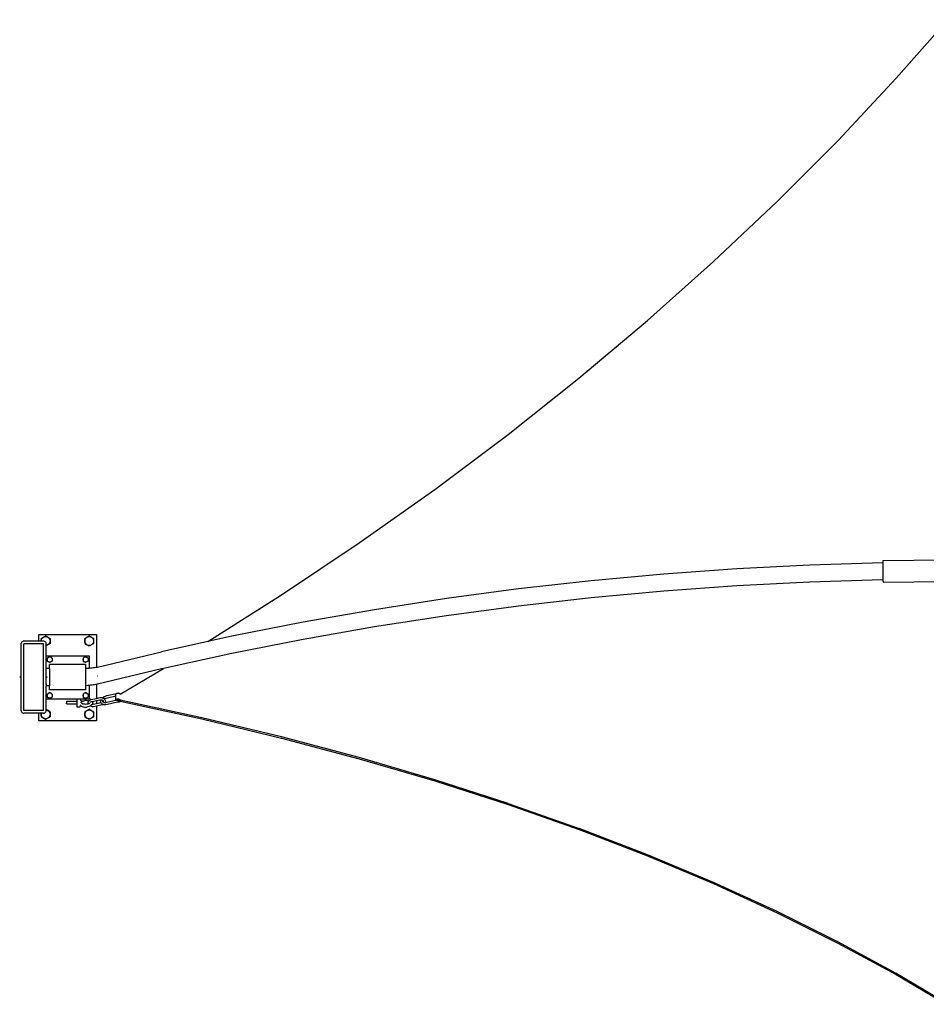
# Model space of a CAD drawing. Extents: x -113 to 145, y -81 to 74.
# Tile 1 of 9: x -113 to 13, y -77 to 60. Entities that reach past the tile are written whole.
import ezdxf

# ---------------------------------------------------------------- set-up
doc = ezdxf.new("R2010")
doc.units = 0
doc.header["$MEASUREMENT"] = 0
doc.layers.get('0').update_dxf_attribs({"linetype": 'CONTINUOUS'})

msp = doc.modelspace()

# ---------------------------------------------------------------- linework, layer by layer
for p, q in [((9.15, 51.76), (16.3, 59.89)), ((1.06, 43.12), (9.15, 51.76)), ((-7.41, 34.62), (1.06, 43.12)), ((-16.24, 26.28), (-7.41, 34.62)), ((-25.43, 18.1), (-16.24, 26.28)), ((-34.96, 10.1), (-25.43, 18.1)), ((-44.82, 2.27), (-34.96, 10.1)), ((-55.01, -5.36), (-44.82, 2.27)), ((-65.51, -12.8), (-55.01, -5.36)), ((-76.31, -20.03), (-65.51, -12.8)), ((-13.03, -16.41), (-23.16, -17.14)), ((-2.88, -15.89), (-13.03, -16.41)), ((7.27, -15.57), (-2.88, -15.89)), ((7.28, -15.38), (7.27, -15.53)), ((7.27, -15.53), (7.27, -15.57)), ((7.27, -15.57), (7.27, -15.72)), ((7.27, -15.72), (7.28, -15.95)), ((7.28, -15.26), (15.91, -15.16)), ((7.28, -15.26), (7.28, -15.29)), ((7.28, -15.29), (7.28, -15.38)), ((7.28, -15.95), (7.28, -16.21)), ((7.28, -16.21), (7.28, -16.5)), ((-23.16, -17.14), (-33.26, -18.07)), ((7.28, -16.5), (7.28, -16.79)), ((7.28, -16.76), (7.28, -16.76)), ((7.28, -16.76), (7.28, -16.76)), ((7.28, -16.79), (7.29, -17.09)), ((7.29, -17.09), (7.29, -17.37)), ((7.29, -17.37), (7.29, -17.62)), ((7.29, -17.62), (7.3, -17.85)), ((-33.26, -18.07), (-43.34, -19.2)), ((-13.03, -18.78), (-23.16, -19.51)), ((-2.88, -18.26), (-13.03, -18.78)), ((7.23, -17.95), (-2.88, -18.26)), ((7.28, -17.95), (7.23, -17.95)), ((7.3, -17.95), (7.28, -17.95)), ((7.3, -17.85), (7.3, -17.95)), ((7.3, -17.95), (7.3, -18.03)), ((7.3, -18.03), (7.31, -18.17)), ((7.31, -18.17), (7.31, -18.25)), ((7.31, -18.27), (15.91, -18.18)), ((7.31, -18.25), (7.31, -18.27)), ((-86.54, -26.51), (-76.31, -20.03)), ((-43.34, -19.2), (-53.37, -20.54)), ((-33.26, -20.44), (-43.34, -21.58)), ((-23.16, -19.51), (-33.26, -20.44)), ((-53.37, -20.54), (-63.36, -22.09)), ((-43.34, -21.58), (-53.37, -22.92)), ((-63.36, -22.09), (-73.3, -23.83)), ((-53.37, -22.92), (-63.36, -24.46)), ((-73.3, -23.83), (-83.19, -25.78)), ((-63.36, -24.46), (-73.3, -26.21)), ((-110.04, -25.52), (-102.04, -25.52)), ((-110.04, -26.45), (-110.04, -25.52)), ((-109.72, -26.08), (-109.41, -25.9)), ((-109.54, -26), (-109.41, -25.9)), ((-109.41, -25.9), (-109.1, -25.72)), ((-109.41, -25.9), (-109.26, -25.84)), ((-109.26, -25.84), (-109.1, -25.82)), ((-108.79, -25.9), (-109.1, -25.72)), ((-109.1, -25.82), (-108.94, -25.84)), ((-108.94, -25.84), (-108.79, -25.9)), ((-108.79, -25.9), (-108.66, -26)), ((-108.79, -25.9), (-108.48, -26.08)), ((-103.66, -26.08), (-103.35, -25.9)), ((-103.48, -26), (-103.35, -25.9)), ((-103.35, -25.9), (-103.04, -25.72)), ((-103.35, -25.9), (-103.2, -25.84)), ((-103.2, -25.84), (-103.04, -25.82)), ((-102.73, -25.9), (-103.04, -25.72)), ((-103.04, -25.82), (-102.88, -25.84)), ((-102.88, -25.84), (-102.73, -25.9)), ((-102.73, -25.9), (-102.6, -26)), ((-102.73, -25.9), (-102.42, -26.08)), ((-102.04, -25.52), (-102.04, -30.09)), ((-83.19, -25.78), (-86.54, -26.51)), ((-112.51, -26.83), (-112.5, -26.73)), ((-112.51, -36.08), (-112.51, -26.83)), ((-112.46, -26.64), (-112.5, -26.73)), ((-112.4, -26.56), (-112.46, -26.64)), ((-112.33, -26.5), (-112.4, -26.56)), ((-112.33, -26.5), (-112.24, -26.47)), ((-112.14, -26.45), (-112.24, -26.47)), ((-110.04, -26.45), (-112.14, -26.45)), ((-109.39, -26.83), (-112.14, -26.83)), ((-112.14, -36.08), (-112.14, -26.83)), ((-110.04, -26.47), (-110.04, -26.45)), ((-109.72, -26.45), (-110.04, -26.45)), ((-109.72, -26.08), (-109.72, -26.44)), ((-109.72, -26.44), (-109.7, -26.28)), ((-109.72, -26.45), (-109.72, -26.44)), ((-109.72, -26.45), (-109.72, -26.44)), ((-109.72, -26.47), (-109.72, -26.45)), ((-109.72, -26.47), (-109.72, -26.45)), ((-109.39, -26.45), (-109.72, -26.45)), ((-109.72, -26.45), (-109.72, -26.45)), ((-109.7, -26.28), (-109.64, -26.13)), ((-109.64, -26.13), (-109.54, -26)), ((-109.29, -26.47), (-109.39, -26.45)), ((-109.39, -36.08), (-109.39, -26.83)), ((-109.29, -26.47), (-109.2, -26.5)), ((-109.2, -26.5), (-109.12, -26.56)), ((-109.12, -26.56), (-109.06, -26.64)), ((-109.06, -26.64), (-109.03, -26.73)), ((-109.01, -26.83), (-109.03, -26.73)), ((-109.01, -27.05), (-109.03, -27.05)), ((-109.01, -27.1), (-109.03, -27.11)), ((-109.01, -27.05), (-109.01, -26.83)), ((-108.79, -26.98), (-109.01, -27.1)), ((-108.94, -27.04), (-109.01, -27.05)), ((-109.01, -27.1), (-109.01, -27.05)), ((-109.01, -28.51), (-109.01, -27.1)), ((-108.79, -26.98), (-108.94, -27.04)), ((-108.48, -26.8), (-108.79, -26.98)), ((-108.66, -26.88), (-108.79, -26.98)), ((-108.66, -26), (-108.56, -26.13)), ((-108.56, -26.75), (-108.66, -26.88)), ((-108.56, -26.13), (-108.5, -26.28)), ((-108.5, -26.6), (-108.56, -26.75)), ((-108.5, -26.28), (-108.48, -26.44)), ((-108.48, -26.44), (-108.5, -26.6)), ((-108.48, -26.08), (-108.48, -26.44)), ((-108.48, -26.44), (-108.48, -26.8)), ((-103.66, -26.08), (-103.66, -26.44)), ((-103.66, -26.44), (-103.64, -26.28)), ((-103.64, -26.6), (-103.66, -26.44)), ((-103.66, -26.44), (-103.66, -26.8)), ((-103.66, -26.8), (-103.35, -26.98)), ((-103.64, -26.28), (-103.57, -26.13)), ((-103.57, -26.75), (-103.64, -26.6)), ((-103.57, -26.13), (-103.48, -26)), ((-103.48, -26.88), (-103.57, -26.75)), ((-103.35, -26.98), (-103.48, -26.88)), ((-103.2, -27.04), (-103.35, -26.98)), ((-103.04, -27.15), (-103.35, -26.98)), ((-103.04, -27.06), (-103.2, -27.04)), ((-102.73, -26.98), (-103.04, -27.15)), ((-102.88, -27.04), (-103.04, -27.06)), ((-102.73, -26.98), (-102.88, -27.04)), ((-102.42, -26.8), (-102.73, -26.98)), ((-102.6, -26.88), (-102.73, -26.98)), ((-102.6, -26), (-102.5, -26.13)), ((-102.5, -26.75), (-102.6, -26.88)), ((-102.5, -26.13), (-102.44, -26.28)), ((-102.44, -26.6), (-102.5, -26.75)), ((-102.44, -26.28), (-102.42, -26.44)), ((-102.42, -26.44), (-102.44, -26.6)), ((-102.42, -26.08), (-102.42, -26.44)), ((-102.42, -26.44), (-102.42, -26.8)), ((-86.54, -26.51), (-93.01, -27.92)), ((-73.3, -26.21), (-83.19, -28.15)), ((-109.03, -28.51), (-109.01, -28.51)), ((-109.01, -28.51), (-103.04, -28.51)), ((-109.01, -30.27), (-109.01, -28.51)), ((-108.9, -28.8), (-108.72, -28.69)), ((-108.8, -28.75), (-108.72, -28.69)), ((-108.72, -28.69), (-108.54, -28.58)), ((-108.72, -28.69), (-108.63, -28.65)), ((-108.63, -28.65), (-108.54, -28.64)), ((-108.35, -28.69), (-108.54, -28.58)), ((-108.54, -28.64), (-108.44, -28.65)), ((-108.44, -28.65), (-108.35, -28.69)), ((-108.35, -28.69), (-108.28, -28.75)), ((-108.35, -28.69), (-108.17, -28.8)), ((-103.9, -28.8), (-103.72, -28.69)), ((-103.8, -28.75), (-103.72, -28.69)), ((-103.72, -28.69), (-103.54, -28.58)), ((-103.72, -28.69), (-103.63, -28.65)), ((-103.63, -28.65), (-103.54, -28.64)), ((-103.35, -28.69), (-103.54, -28.58)), ((-103.54, -28.64), (-103.44, -28.65)), ((-103.44, -28.65), (-103.35, -28.69)), ((-103.35, -28.69), (-103.28, -28.75)), ((-103.35, -28.69), (-103.17, -28.8)), ((-103.04, -28.51), (-103.04, -30.24)), ((-101.9, -30.06), (-93.01, -27.92)), ((-83.19, -28.15), (-92.72, -30.23)), ((-108.9, -28.8), (-108.9, -29.01)), ((-108.9, -29.01), (-108.89, -28.91)), ((-108.89, -29.1), (-108.9, -29.01)), ((-108.9, -29.01), (-108.9, -29.22)), ((-108.9, -29.22), (-108.72, -29.32)), ((-108.89, -28.91), (-108.85, -28.82)), ((-108.85, -29.19), (-108.89, -29.1)), ((-108.85, -28.82), (-108.8, -28.75)), ((-108.8, -29.27), (-108.85, -29.19)), ((-108.72, -29.32), (-108.8, -29.27)), ((-108.63, -29.36), (-108.72, -29.32)), ((-108.54, -29.43), (-108.72, -29.32)), ((-108.54, -29.37), (-108.63, -29.36)), ((-108.35, -29.32), (-108.54, -29.43)), ((-108.44, -29.36), (-108.54, -29.37)), ((-103.54, -29.7), (-108.54, -29.7)), ((-108.54, -30.27), (-108.54, -29.7)), ((-108.35, -29.32), (-108.44, -29.36)), ((-108.17, -29.22), (-108.35, -29.32)), ((-108.28, -29.27), (-108.35, -29.32)), ((-108.28, -28.75), (-108.22, -28.82)), ((-108.22, -29.19), (-108.28, -29.27)), ((-108.22, -28.82), (-108.18, -28.91)), ((-108.18, -29.1), (-108.22, -29.19)), ((-108.18, -28.91), (-108.17, -29.01)), ((-108.17, -29.01), (-108.18, -29.1)), ((-108.17, -28.8), (-108.17, -29.01)), ((-108.17, -29.01), (-108.17, -29.22)), ((-103.9, -28.8), (-103.9, -29.01)), ((-103.9, -29.01), (-103.89, -28.91)), ((-103.89, -29.1), (-103.9, -29.01)), ((-103.9, -29.01), (-103.9, -29.22)), ((-103.9, -29.22), (-103.72, -29.32)), ((-103.89, -28.91), (-103.85, -28.82)), ((-103.85, -29.19), (-103.89, -29.1)), ((-103.85, -28.82), (-103.8, -28.75)), ((-103.8, -29.27), (-103.85, -29.19)), ((-103.72, -29.32), (-103.8, -29.27)), ((-103.63, -29.36), (-103.72, -29.32)), ((-103.54, -29.43), (-103.72, -29.32)), ((-103.54, -29.37), (-103.63, -29.36)), ((-103.35, -29.32), (-103.54, -29.43)), ((-103.44, -29.36), (-103.54, -29.37)), ((-103.54, -29.7), (-103.54, -30.26)), ((-103.35, -29.32), (-103.44, -29.36)), ((-103.17, -29.22), (-103.35, -29.32)), ((-103.28, -29.27), (-103.35, -29.32)), ((-103.28, -28.75), (-103.22, -28.82)), ((-103.22, -29.19), (-103.28, -29.27)), ((-103.22, -28.82), (-103.18, -28.91)), ((-103.18, -29.1), (-103.22, -29.19)), ((-103.18, -28.91), (-103.17, -29.01)), ((-103.17, -29.01), (-103.18, -29.1)), ((-103.17, -28.8), (-103.17, -29.01)), ((-103.17, -29.01), (-103.17, -29.22)), ((-102.04, -30.09), (-102.11, -30.11)), ((-101.93, -30.07), (-102.04, -30.09)), ((-101.9, -30.06), (-101.93, -30.07)), ((-112.5, -31.45), (-112.7, -31.45)), ((-108.89, -31.45), (-109.03, -31.45)), ((-109.02, -30.82), (-109.01, -30.37)), ((-109.02, -32.46), (-109.02, -30.82)), ((-109.02, -31.44), (-108.89, -31.44)), ((-108.54, -30.27), (-109.01, -30.27)), ((-109.01, -30.27), (-109.01, -30.29)), ((-109.01, -30.37), (-109.01, -30.29)), ((-108.54, -30.27), (-108.54, -32.64)), ((-103.44, -30.26), (-103.54, -30.26)), ((-103.54, -30.26), (-103.54, -32.64)), ((-103.25, -30.25), (-103.44, -30.26)), ((-103.06, -30.24), (-103.25, -30.25)), ((-103.04, -30.24), (-103.06, -30.24)), ((-102.87, -30.22), (-103.04, -30.24)), ((-102.68, -30.2), (-102.87, -30.22)), ((-102.49, -30.17), (-102.68, -30.2)), ((-102.3, -30.14), (-102.49, -30.17)), ((-102.11, -30.11), (-102.3, -30.14)), ((-101.93, -31.26), (-101.93, -31.25)), ((-101.93, -31.25), (-101.9, -31.25)), ((-93.01, -30.3), (-101.9, -32.44)), ((-98.73, -33.83), (-92.72, -30.23)), ((-92.72, -30.23), (-93.01, -30.3)), ((-109.02, -32.46), (-109.02, -32.56)), ((-109.02, -32.56), (-109.02, -32.62)), ((-109.02, -32.62), (-109.02, -32.64)), ((-108.54, -32.64), (-109.02, -32.64)), ((-109.01, -34.51), (-109.02, -32.64)), ((-108.54, -33.2), (-108.54, -32.64)), ((-103.44, -32.64), (-103.54, -32.64)), ((-103.54, -32.64), (-103.54, -33.2)), ((-103.25, -32.63), (-103.44, -32.64)), ((-103.06, -32.61), (-103.25, -32.63)), ((-103.04, -32.61), (-103.06, -32.61)), ((-102.87, -32.59), (-103.04, -32.61)), ((-103.04, -32.59), (-103.04, -32.61)), ((-103.04, -32.61), (-103.04, -34.41)), ((-102.68, -32.57), (-102.87, -32.59)), ((-102.49, -32.54), (-102.68, -32.57)), ((-102.3, -32.51), (-102.49, -32.54)), ((-102.11, -32.48), (-102.3, -32.51)), ((-102.04, -32.46), (-102.11, -32.48)), ((-101.93, -32.44), (-102.04, -32.46)), ((-102.04, -32.46), (-102.04, -34.4)), ((-101.9, -32.44), (-101.93, -32.44)), ((-108.9, -33.8), (-108.72, -33.69)), ((-108.9, -33.8), (-108.9, -34.01)), ((-108.9, -34.01), (-108.89, -33.91)), ((-108.89, -34.1), (-108.9, -34.01)), ((-108.9, -34.01), (-108.9, -34.22)), ((-108.89, -33.91), (-108.85, -33.82)), ((-108.85, -34.19), (-108.89, -34.1)), ((-108.85, -33.82), (-108.8, -33.75)), ((-108.8, -34.27), (-108.85, -34.19)), ((-108.8, -33.75), (-108.72, -33.69)), ((-108.72, -33.69), (-108.54, -33.58)), ((-108.72, -33.69), (-108.63, -33.65)), ((-108.63, -33.65), (-108.54, -33.64)), ((-103.54, -33.2), (-108.54, -33.2)), ((-108.35, -33.69), (-108.54, -33.58)), ((-108.54, -33.64), (-108.44, -33.65)), ((-108.44, -33.65), (-108.35, -33.69)), ((-108.35, -33.69), (-108.28, -33.75)), ((-108.35, -33.69), (-108.17, -33.8)), ((-108.28, -33.75), (-108.22, -33.82)), ((-108.22, -34.19), (-108.28, -34.27)), ((-108.22, -33.82), (-108.18, -33.91)), ((-108.18, -34.1), (-108.22, -34.19)), ((-108.18, -33.91), (-108.17, -34.01)), ((-108.17, -34.01), (-108.18, -34.1)), ((-108.17, -33.8), (-108.17, -34.01)), ((-108.17, -34.01), (-108.17, -34.22)), ((-103.9, -33.8), (-103.72, -33.69)), ((-103.9, -33.8), (-103.9, -34.01)), ((-103.9, -34.01), (-103.89, -33.91)), ((-103.89, -34.1), (-103.9, -34.01)), ((-103.9, -34.01), (-103.9, -34.22)), ((-103.89, -33.91), (-103.85, -33.82)), ((-103.85, -34.19), (-103.89, -34.1)), ((-103.85, -33.82), (-103.8, -33.75)), ((-103.8, -34.27), (-103.85, -34.19)), ((-103.8, -33.75), (-103.72, -33.69)), ((-103.72, -33.69), (-103.54, -33.58)), ((-103.72, -33.69), (-103.63, -33.65)), ((-103.63, -33.65), (-103.54, -33.64)), ((-103.35, -33.69), (-103.54, -33.58)), ((-103.54, -33.64), (-103.44, -33.65)), ((-103.44, -33.65), (-103.35, -33.69)), ((-103.35, -33.69), (-103.28, -33.75)), ((-103.35, -33.69), (-103.17, -33.8)), ((-103.28, -33.75), (-103.22, -33.82)), ((-103.22, -34.19), (-103.28, -34.27)), ((-103.22, -33.82), (-103.18, -33.91)), ((-103.18, -34.1), (-103.22, -34.19)), ((-103.18, -33.91), (-103.17, -34.01)), ((-103.17, -34.01), (-103.18, -34.1)), ((-103.17, -33.8), (-103.17, -34.01)), ((-103.17, -34.01), (-103.17, -34.22)), ((-101.17, -34.32), (-100.99, -34.19)), ((-100.98, -34.19), (-100.99, -34.19)), ((-100.98, -34.19), (-100.78, -34.09)), ((-100.78, -34.09), (-100.57, -34.02)), ((-100.57, -34.02), (-99.23, -33.72)), ((-100.49, -34.31), (-99.33, -34.05)), ((-99.34, -34.7), (-99.33, -34.05)), ((-99.33, -33.85), (-99.3, -33.79)), ((-99.33, -33.91), (-99.33, -33.85)), ((-99.33, -34.05), (-99.33, -33.91)), ((-99.3, -33.79), (-99.25, -33.74)), ((-99.25, -33.74), (-99.23, -33.72)), ((-99.23, -33.72), (-99.19, -33.69)), ((-99.19, -33.69), (-99.12, -33.67)), ((-99.12, -33.67), (-99.04, -33.66)), ((-99.04, -33.66), (-98.97, -33.66)), ((-98.96, -33.66), (-98.97, -33.66)), ((-98.97, -33.66), (-98.96, -33.66)), ((-98.93, -33.66), (-98.96, -33.66)), ((-98.96, -33.66), (-98.9, -33.68)), ((-98.9, -33.68), (-98.93, -33.66)), ((-98.9, -33.68), (-98.88, -33.69)), ((-98.88, -33.69), (-98.81, -33.72)), ((-98.81, -33.72), (-98.76, -33.77)), ((-98.76, -33.77), (-98.73, -33.83)), ((-98.73, -33.83), (-98.73, -33.83)), ((-109.01, -34.51), (-109.03, -34.51)), ((-109.01, -35.96), (-109.01, -34.51)), ((-104.74, -34.51), (-109.01, -34.51)), ((-108.9, -34.22), (-108.72, -34.32)), ((-108.72, -34.32), (-108.8, -34.27)), ((-108.63, -34.36), (-108.72, -34.32)), ((-108.54, -34.43), (-108.72, -34.32)), ((-108.54, -34.37), (-108.63, -34.36)), ((-108.35, -34.32), (-108.54, -34.43)), ((-108.44, -34.36), (-108.54, -34.37)), ((-108.35, -34.32), (-108.44, -34.36)), ((-108.17, -34.22), (-108.35, -34.32)), ((-108.28, -34.27), (-108.35, -34.32)), ((-106.19, -34.83), (-106.15, -34.79)), ((-106.19, -34.83), (-106.19, -34.83)), ((-106.19, -34.84), (-106.19, -34.83)), ((-106.19, -34.83), (-106.19, -34.83)), ((-106.19, -34.85), (-106.19, -34.84)), ((-106.19, -34.85), (-106.19, -34.88)), ((-106.19, -34.88), (-106.19, -34.91)), ((-106.19, -34.91), (-106.19, -34.95)), ((-106.19, -34.95), (-106.19, -34.99)), ((-106.19, -34.99), (-106.19, -35.02)), ((-106.19, -35.02), (-106.19, -35.06)), ((-106.19, -35.11), (-106.19, -35.06)), ((-106.19, -35.12), (-106.19, -35.11)), ((-106.19, -35.12), (-106.19, -35.12)), ((-106.19, -35.12), (-106.15, -35.15)), ((-106.15, -34.79), (-104.74, -34.8)), ((-106.15, -35.15), (-104.74, -35.15)), ((-104.26, -34.51), (-104.74, -34.51)), ((-104.74, -34.51), (-104.74, -34.8)), ((-104.74, -34.8), (-104.74, -35.15)), ((-104.74, -35.15), (-104.74, -35.57)), ((-104.74, -35.57), (-104.74, -35.57)), ((-104.29, -35.51), (-104.34, -35.57)), ((-104.31, -35.4), (-104.3, -35.4)), ((-104.3, -35.4), (-104.29, -35.4)), ((-104.29, -35.41), (-104.3, -35.4)), ((-104.29, -35.4), (-104.28, -35.4)), ((-104.29, -35.41), (-104.26, -35.43)), ((-104.29, -35.51), (-104.26, -35.43)), ((-104.28, -35.39), (-104.27, -35.39)), ((-104.27, -35.39), (-104.26, -35.38)), ((-104.26, -34.51), (-104.25, -34.52)), ((-104.23, -34.51), (-104.26, -34.51)), ((-104.26, -35.43), (-104.17, -35.48)), ((-104.25, -34.52), (-104.23, -34.51)), ((-104.25, -34.52), (-104.23, -34.58)), ((-104.25, -35.37), (-104.23, -35.35)), ((-104.25, -35.37), (-104.25, -35.37)), ((-104.25, -35.37), (-104.25, -35.37)), ((-104.25, -35.41), (-104.24, -35.4)), ((-104.25, -35.43), (-104.25, -35.42)), ((-104.24, -35.4), (-104.24, -35.4)), ((-103.04, -34.51), (-104.23, -34.51)), ((-104.23, -34.58), (-104.19, -34.69)), ((-104.23, -35.37), (-104.22, -35.36)), ((-104.23, -35.38), (-104.23, -35.37)), ((-104.23, -35.39), (-104.23, -35.38)), ((-104.22, -35.32), (-104.22, -35.32)), ((-104.21, -35.33), (-104.21, -35.32)), ((-104.18, -34.71), (-104.19, -34.69)), ((-104.18, -34.71), (-104.17, -34.78)), ((-104.17, -34.78), (-104.16, -34.84)), ((-104.17, -35.48), (-104.16, -35.49)), ((-104.15, -34.86), (-104.16, -34.84)), ((-104.16, -34.84), (-104.16, -34.84)), ((-104.16, -35.49), (-104.02, -35.55)), ((-104.15, -34.96), (-104.15, -34.95)), ((-104.15, -34.96), (-104.14, -34.95)), ((-104.14, -34.97), (-104.15, -34.96)), ((-104.15, -34.99), (-104.14, -34.98)), ((-104.15, -34.99), (-104.14, -35)), ((-104.15, -35), (-104.15, -35)), ((-104.14, -34.95), (-104.14, -34.94)), ((-104.14, -34.95), (-104.13, -34.94)), ((-104.14, -34.96), (-104.13, -34.94)), ((-104.14, -34.97), (-104.14, -34.95)), ((-104.14, -34.95), (-104.14, -34.95)), ((-104.14, -34.95), (-104.14, -34.96)), ((-104.14, -34.97), (-104.14, -34.96)), ((-104.14, -34.96), (-104.14, -34.96)), ((-104.14, -34.96), (-104.14, -34.96)), ((-104.14, -34.96), (-104.14, -34.99)), ((-104.14, -34.98), (-104.14, -34.97)), ((-104.14, -35), (-104.14, -34.98)), ((-104.14, -34.98), (-104.14, -34.99)), ((-104.14, -34.98), (-104.14, -34.98)), ((-104.14, -34.98), (-104.14, -34.98)), ((-104.14, -34.99), (-104.14, -34.99)), ((-104.14, -34.99), (-104.13, -35.01)), ((-104.14, -34.99), (-104.14, -35)), ((-104.14, -35), (-104.13, -35.01)), ((-104.13, -34.94), (-104.1, -34.9)), ((-104.13, -34.94), (-104.12, -34.92)), ((-104.13, -34.94), (-104.13, -34.94)), ((-104.13, -35.01), (-104.1, -35.05)), ((-104.1, -34.9), (-104.12, -34.92)), ((-104.12, -34.92), (-104.12, -34.91)), ((-104.12, -35.04), (-104.12, -35.03)), ((-104.12, -35.03), (-104.1, -35.05)), ((-104.1, -34.9), (-104.06, -34.86)), ((-104.06, -35.09), (-104.1, -35.05)), ((-103.98, -34.81), (-104.06, -34.86)), ((-104.06, -34.86), (-104.04, -34.84)), ((-104.06, -35.09), (-103.98, -35.14)), ((-104.04, -35.11), (-104.05, -35.1)), ((-104.02, -35.55), (-103.87, -35.59)), ((-103.98, -34.81), (-104, -34.82)), ((-104, -35.14), (-103.98, -35.14)), ((-103.9, -34.77), (-103.98, -34.81)), ((-103.98, -34.81), (-103.98, -34.81)), ((-103.9, -35.18), (-103.98, -35.14)), ((-103.98, -35.14), (-103.98, -35.14)), ((-103.9, -34.22), (-103.72, -34.32)), ((-103.9, -34.77), (-103.78, -34.74)), ((-103.79, -35.21), (-103.9, -35.18)), ((-103.72, -34.32), (-103.8, -34.27)), ((-103.66, -35.23), (-103.79, -35.21)), ((-103.78, -34.74), (-103.66, -34.72)), ((-103.63, -34.36), (-103.72, -34.32)), ((-103.54, -34.43), (-103.72, -34.32)), ((-103.54, -34.72), (-103.66, -34.72)), ((-103.54, -35.24), (-103.66, -35.23)), ((-103.54, -34.37), (-103.63, -34.36)), ((-103.35, -34.32), (-103.54, -34.43)), ((-103.44, -34.36), (-103.54, -34.37)), ((-103.41, -34.72), (-103.54, -34.72)), ((-103.42, -35.23), (-103.54, -35.24)), ((-103.35, -34.32), (-103.44, -34.36)), ((-103.29, -35.21), (-103.42, -35.23)), ((-103.29, -34.74), (-103.41, -34.72)), ((-103.17, -34.22), (-103.35, -34.32)), ((-103.28, -34.27), (-103.35, -34.32)), ((-103.18, -34.77), (-103.29, -34.74)), ((-103.18, -35.18), (-103.29, -35.21)), ((-103.06, -35.55), (-103.21, -35.59)), ((-103.19, -35.04), (-103.17, -34.91)), ((-103.17, -35.17), (-103.19, -35.04)), ((-103.12, -34.8), (-103.18, -34.77)), ((-103.17, -35.18), (-103.18, -35.18)), ((-103.17, -34.89), (-103.12, -34.8)), ((-103.17, -34.89), (-103.17, -34.91)), ((-103.1, -35.15), (-103.17, -35.18)), ((-103.17, -35.17), (-103.17, -35.18)), ((-103.17, -35.18), (-103.17, -35.19)), ((-103.17, -35.19), (-103.17, -35.19)), ((-103.12, -34.8), (-103.11, -34.77)), ((-103.12, -34.8), (-103.12, -34.8)), ((-103.11, -34.77), (-103.01, -34.67)), ((-103.1, -35.14), (-103.02, -35.1)), ((-103.1, -35.15), (-103.1, -35.14)), ((-103.08, -35.14), (-103.1, -35.14)), ((-102.92, -35.49), (-103.06, -35.55)), ((-103.04, -34.41), (-102.92, -34.46)), ((-103.04, -34.41), (-103.04, -34.51)), ((-103.03, -35.1), (-103.02, -35.1)), ((-103.02, -35.1), (-102.97, -35.05)), ((-103, -34.66), (-103.01, -34.67)), ((-103, -34.66), (-102.88, -34.59)), ((-102.9, -34.47), (-102.92, -34.46)), ((-102.91, -35.49), (-102.92, -35.49)), ((-102.79, -35.41), (-102.91, -35.48)), ((-102.91, -35.48), (-102.91, -35.49)), ((-102.88, -35.5), (-102.91, -35.48)), ((-102.9, -34.47), (-102.79, -34.54)), ((-102.88, -34.59), (-102.78, -34.56)), ((-102.74, -35.55), (-102.88, -35.5)), ((-102.87, -34.96), (-102.86, -34.94)), ((-102.86, -34.94), (-102.82, -34.9)), ((-102.82, -34.9), (-102.75, -34.86)), ((-102.82, -34.9), (-102.81, -34.89)), ((-102.82, -34.9), (-102.82, -34.9)), ((-102.79, -34.54), (-102.78, -34.56)), ((-102.68, -35.31), (-102.79, -35.41)), ((-102.78, -34.56), (-102.75, -34.55)), ((-102.75, -34.55), (-102.04, -34.4)), ((-102.75, -34.86), (-102.67, -34.83)), ((-102.59, -35.57), (-102.74, -35.55)), ((-102.65, -35.26), (-102.68, -35.31)), ((-102.67, -34.83), (-102.58, -34.82)), ((-102.61, -35.21), (-102.65, -35.26)), ((-102.59, -35.27), (-102.65, -35.26)), ((-102.6, -35.19), (-102.61, -35.21)), ((-102.59, -35.16), (-102.6, -35.19)), ((-102.55, -35.06), (-102.59, -35.16)), ((-102.5, -35.26), (-102.59, -35.27)), ((-102.46, -35.56), (-102.59, -35.57)), ((-102.58, -34.82), (-102.04, -34.71)), ((-102.58, -34.81), (-102.58, -34.82)), ((-102.58, -34.82), (-102.55, -34.9)), ((-102.55, -34.9), (-102.55, -34.93)), ((-102.55, -35.03), (-102.55, -34.93)), ((-102.55, -35.06), (-102.55, -35.03)), ((-102.04, -35.17), (-102.5, -35.26)), ((-102.04, -35.47), (-102.46, -35.56)), ((-102.04, -34.4), (-101.52, -34.3)), ((-102.04, -34.71), (-101.47, -34.59)), ((-102.04, -34.71), (-102.04, -34.71)), ((-102.04, -34.71), (-102.04, -35.17)), ((-101.38, -35.04), (-102.04, -35.17)), ((-101.22, -35.31), (-102.04, -35.47)), ((-102.04, -35.47), (-102.04, -37.52)), ((-101.52, -34.3), (-101.38, -34.29)), ((-101.47, -34.59), (-101.38, -34.59)), ((-101.44, -34.79), (-101.45, -34.82)), ((-101.45, -34.82), (-101.44, -34.85)), ((-101.44, -34.79), (-101.41, -34.64)), ((-101.41, -34.99), (-101.44, -34.85)), ((-101.4, -34.61), (-101.41, -34.64)), ((-101.41, -34.99), (-101.4, -35.02)), ((-101.4, -34.61), (-101.38, -34.59)), ((-101.38, -35.04), (-101.4, -35.02)), ((-101.38, -34.29), (-101.23, -34.31)), ((-101.38, -34.59), (-101.37, -34.57)), ((-101.38, -34.59), (-101.3, -34.6)), ((-101.31, -35.13), (-101.38, -35.04)), ((-101.31, -35.13), (-101.28, -35.15)), ((-101.3, -34.6), (-101.22, -34.63)), ((-101.15, -35.24), (-101.28, -35.15)), ((-101.23, -34.31), (-101.18, -34.32)), ((-101.22, -34.63), (-101.16, -34.67)), ((-101.09, -35.27), (-101.22, -35.31)), ((-101.18, -34.32), (-101.17, -34.32)), ((-101.18, -34.32), (-101.09, -34.36)), ((-101.16, -34.67), (-101.12, -34.71)), ((-101.15, -34.82), (-101.13, -34.74)), ((-101.15, -34.82), (-101.15, -34.78)), ((-101.14, -34.87), (-101.15, -34.82)), ((-101.13, -34.88), (-101.15, -34.85)), ((-101.14, -34.87), (-101.15, -34.85)), ((-101.15, -35.24), (-101.12, -35.25)), ((-101.13, -34.88), (-101.14, -34.87)), ((-101.11, -34.91), (-101.14, -34.87)), ((-101.13, -34.74), (-101.11, -34.71)), ((-101.13, -34.74), (-101.13, -34.74)), ((-101.13, -34.74), (-101.13, -34.74)), ((-101.13, -34.74), (-101.13, -34.74)), ((-101.11, -34.71), (-101.12, -34.71)), ((-101.07, -35.26), (-101.12, -35.25)), ((-101.11, -34.71), (-101.11, -34.7)), ((-101.1, -34.72), (-101.11, -34.71)), ((-101.11, -34.71), (-101.09, -34.77)), ((-101.09, -34.86), (-101.11, -34.91)), ((-101.1, -34.92), (-101.11, -34.91)), ((-101.11, -34.91), (-101.11, -34.91)), ((-101.1, -34.92), (-101.11, -34.91)), ((-101.02, -34.97), (-101.1, -34.92)), ((-101.09, -34.36), (-100.97, -34.44)), ((-101.09, -34.77), (-101.09, -34.75)), ((-101.09, -34.77), (-101.09, -34.77)), ((-101.09, -34.77), (-101.08, -34.81)), ((-101.08, -34.81), (-101.09, -34.86)), ((-101.09, -34.86), (-101.09, -34.88)), ((-101.09, -34.86), (-101.08, -34.86)), ((-101.07, -35.26), (-101.09, -35.27)), ((-100.94, -35.29), (-101.07, -35.26)), ((-101.02, -34.97), (-101.03, -34.96)), ((-100.9, -35), (-101.02, -34.97)), ((-100.97, -34.44), (-100.91, -34.49)), ((-100.74, -35.3), (-100.94, -35.29)), ((-100.92, -34.5), (-100.91, -34.49)), ((-100.91, -34.49), (-100.84, -34.44)), ((-100.91, -34.49), (-100.87, -34.54)), ((-100.82, -35), (-100.9, -35)), ((-100.87, -34.54), (-100.86, -34.55)), ((-100.86, -34.55), (-100.8, -34.67)), ((-100.84, -34.44), (-100.84, -34.44)), ((-100.84, -34.44), (-100.83, -34.44)), ((-100.83, -34.44), (-100.68, -34.36)), ((-100.82, -35), (-100.83, -35.02)), ((-100.8, -34.97), (-100.82, -35)), ((-100.74, -35.01), (-100.82, -35)), ((-100.8, -34.67), (-100.8, -34.69)), ((-100.8, -34.69), (-100.78, -34.82)), ((-100.78, -34.82), (-100.8, -34.95)), ((-100.8, -34.95), (-100.8, -34.97)), ((-100.74, -35.01), (-100.76, -35.01)), ((-100.57, -34.98), (-100.74, -35.01)), ((-100.74, -35.3), (-100.72, -35.3)), ((-100.51, -35.27), (-100.72, -35.3)), ((-100.68, -34.36), (-100.49, -34.31)), ((-99.34, -34.7), (-100.57, -34.98)), ((-99.09, -34.95), (-100.51, -35.27)), ((-99.34, -34.7), (-99.33, -34.65)), ((-99.18, -34.67), (-99.34, -34.7)), ((-99.34, -34.7), (-99.34, -34.7)), ((-99.33, -34.65), (-99.31, -34.59)), ((-99.31, -34.59), (-99.26, -34.54)), ((-99.26, -34.54), (-99.2, -34.5)), ((-99.2, -34.5), (-99.12, -34.47)), ((-99.18, -34.67), (-99.17, -34.65)), ((-99.15, -34.66), (-99.18, -34.67)), ((-99.17, -34.65), (-99.15, -34.62)), ((-99.15, -34.62), (-99.11, -34.6)), ((-99.15, -34.66), (-99.12, -34.66)), ((-99.12, -34.47), (-99.04, -34.46)), ((-99.12, -34.66), (-99.08, -34.67)), ((-99.11, -34.6), (-99.08, -34.59)), ((-98.94, -34.91), (-99.09, -34.95)), ((-99.02, -34.95), (-99.09, -34.95)), ((-99.09, -34.95), (-99.09, -34.95)), ((-99.08, -34.59), (-99.04, -34.59)), ((-99.08, -34.67), (-99.04, -34.69)), ((-99.04, -34.46), (-98.96, -34.47)), ((-99.04, -34.59), (-99, -34.59)), ((-99.04, -34.69), (-99, -34.72)), ((-98.94, -34.94), (-99.02, -34.95)), ((-99, -34.59), (-98.96, -34.6)), ((-99, -34.72), (-98.97, -34.75)), ((-98.97, -34.75), (-98.94, -34.78)), ((-98.96, -34.47), (-98.89, -34.49)), ((-98.96, -34.6), (-98.93, -34.62)), ((-98.94, -34.78), (-98.93, -34.8)), ((-98.93, -34.91), (-98.94, -34.91)), ((-98.87, -34.92), (-98.94, -34.94)), ((-98.93, -34.62), (-98.9, -34.64)), ((-98.92, -34.79), (-98.93, -34.8)), ((-98.93, -34.8), (-98.91, -34.81)), ((-98.91, -34.91), (-98.93, -34.91)), ((-98.91, -34.79), (-98.92, -34.79)), ((-98.91, -34.81), (-98.9, -34.84)), ((-98.9, -34.89), (-98.91, -34.91)), ((-98.9, -34.64), (-98.89, -34.66)), ((-98.9, -34.84), (-98.89, -34.87)), ((-98.89, -34.87), (-98.9, -34.89)), ((-98.89, -34.49), (-98.82, -34.53)), ((-98.89, -34.66), (-98.88, -34.67)), ((-98.89, -34.66), (-98.89, -34.76)), ((-98.88, -34.74), (-98.89, -34.76)), ((-98.89, -34.76), (-98.89, -34.87)), ((-98.88, -34.67), (-98.88, -34.7)), ((-98.88, -34.7), (-98.88, -34.74)), ((-98.8, -34.88), (-98.87, -34.92)), ((-98.82, -34.53), (-98.77, -34.58)), ((-98.76, -34.82), (-98.8, -34.88)), ((-98.77, -34.58), (-98.74, -34.64)), ((-98.74, -34.79), (-98.76, -34.82)), ((-87.4, -37.09), (-98.74, -34.64)), ((-98.74, -34.64), (-98.72, -34.7)), ((-98.73, -34.76), (-98.74, -34.79)), ((-98.74, -34.79), (-87.4, -37.24)), ((-98.72, -34.7), (-98.73, -34.76)), ((-98.72, -34.7), (-98.72, -34.7)), ((-112.51, -36.08), (-112.5, -36.18)), ((-112.5, -36.18), (-112.46, -36.27)), ((-112.46, -36.27), (-112.4, -36.34)), ((-112.4, -36.34), (-112.33, -36.4)), ((-112.33, -36.4), (-112.24, -36.44)), ((-112.24, -36.44), (-112.14, -36.45)), ((-109.39, -36.08), (-112.14, -36.08)), ((-110.04, -36.45), (-112.14, -36.45)), ((-110.04, -36.44), (-110.04, -36.4)), ((-110.04, -37.52), (-110.04, -36.45)), ((-109.72, -36.45), (-110.04, -36.45)), ((-109.72, -36.4), (-109.72, -36.44)), ((-109.69, -36.45), (-109.72, -36.45)), ((-109.72, -36.45), (-109.72, -36.63)), ((-109.72, -36.63), (-109.7, -36.46)), ((-109.7, -36.79), (-109.72, -36.63)), ((-109.72, -36.63), (-109.72, -36.98)), ((-109.7, -36.46), (-109.69, -36.45)), ((-109.64, -36.93), (-109.7, -36.79)), ((-109.69, -36.44), (-109.67, -36.4)), ((-109.39, -36.45), (-109.69, -36.45)), ((-109.54, -37.06), (-109.64, -36.93)), ((-109.39, -36.08), (-109.39, -36.08)), ((-109.39, -36.45), (-109.29, -36.44)), ((-109.29, -36.44), (-109.2, -36.4)), ((-109.2, -36.4), (-109.12, -36.34)), ((-109.12, -36.34), (-109.06, -36.27)), ((-109.06, -36.27), (-109.03, -36.18)), ((-109.03, -35.95), (-109.01, -35.96)), ((-109.03, -36.02), (-109.01, -36.02)), ((-109.03, -36.18), (-109.01, -36.08)), ((-109.01, -36.02), (-109.01, -35.96)), ((-108.83, -36.06), (-109.01, -35.96)), ((-109.01, -36.02), (-108.94, -36.03)), ((-109.01, -36.08), (-109.01, -36.02)), ((-108.94, -36.03), (-108.79, -36.09)), ((-108.79, -36.09), (-108.83, -36.06)), ((-108.83, -36.06), (-108.79, -36.08)), ((-108.79, -36.08), (-108.75, -36.11)), ((-108.79, -36.09), (-108.66, -36.19)), ((-108.75, -36.11), (-108.79, -36.09)), ((-108.48, -36.27), (-108.75, -36.11)), ((-108.66, -36.19), (-108.56, -36.32)), ((-108.56, -36.93), (-108.66, -37.06)), ((-108.56, -36.32), (-108.5, -36.46)), ((-108.5, -36.79), (-108.56, -36.93)), ((-108.5, -36.46), (-108.48, -36.63)), ((-108.48, -36.63), (-108.5, -36.79)), ((-108.48, -36.27), (-108.48, -36.63)), ((-108.48, -36.63), (-108.48, -36.98)), ((-104.74, -35.57), (-104.34, -35.57)), ((-103.87, -35.59), (-103.71, -35.62)), ((-103.71, -35.62), (-103.54, -35.63)), ((-103.66, -36.27), (-103.35, -36.09)), ((-103.66, -36.27), (-103.66, -36.63)), ((-103.66, -36.63), (-103.64, -36.46)), ((-103.64, -36.79), (-103.66, -36.63)), ((-103.66, -36.63), (-103.66, -36.98)), ((-103.64, -36.46), (-103.57, -36.32)), ((-103.57, -36.93), (-103.64, -36.79)), ((-103.57, -36.32), (-103.48, -36.19)), ((-103.48, -37.06), (-103.57, -36.93)), ((-103.54, -35.63), (-103.37, -35.62)), ((-103.48, -36.19), (-103.35, -36.09)), ((-103.21, -35.59), (-103.37, -35.62)), ((-103.35, -36.09), (-103.04, -35.91)), ((-103.35, -36.09), (-103.2, -36.03)), ((-103.2, -36.03), (-103.04, -36.01)), ((-102.73, -36.09), (-103.04, -35.91)), ((-103.04, -36.01), (-102.88, -36.03)), ((-102.88, -36.03), (-102.73, -36.09)), ((-102.73, -36.09), (-102.6, -36.19)), ((-102.73, -36.09), (-102.42, -36.27)), ((-102.6, -36.19), (-102.5, -36.32)), ((-102.5, -36.93), (-102.6, -37.06)), ((-102.5, -36.32), (-102.44, -36.46)), ((-102.44, -36.79), (-102.5, -36.93)), ((-102.44, -36.46), (-102.42, -36.63)), ((-102.42, -36.63), (-102.44, -36.79)), ((-102.42, -36.27), (-102.42, -36.63)), ((-102.42, -36.63), (-102.42, -36.98)), ((-102.04, -37.52), (-110.04, -37.52)), ((-109.72, -36.98), (-109.41, -37.16)), ((-109.41, -37.16), (-109.54, -37.06)), ((-109.26, -37.22), (-109.41, -37.16)), ((-109.1, -37.34), (-109.41, -37.16)), ((-109.1, -37.24), (-109.26, -37.22)), ((-108.79, -37.16), (-109.1, -37.34)), ((-108.94, -37.22), (-109.1, -37.24)), ((-108.79, -37.16), (-108.94, -37.22)), ((-108.48, -36.98), (-108.79, -37.16)), ((-108.66, -37.06), (-108.79, -37.16)), ((-103.66, -36.98), (-103.35, -37.16)), ((-103.35, -37.16), (-103.48, -37.06)), ((-103.2, -37.22), (-103.35, -37.16)), ((-103.04, -37.34), (-103.35, -37.16)), ((-103.04, -37.24), (-103.2, -37.22)), ((-102.73, -37.16), (-103.04, -37.34)), ((-102.88, -37.22), (-103.04, -37.24)), ((-102.73, -37.16), (-102.88, -37.22)), ((-102.42, -36.98), (-102.73, -37.16)), ((-102.6, -37.06), (-102.73, -37.16)), ((-76.31, -39.76), (-87.4, -37.09)), ((-87.4, -37.24), (-76.31, -39.91)), ((-65.5, -42.63), (-76.31, -39.76)), ((-76.31, -39.91), (-65.51, -42.78)), ((-65.51, -42.78), (-55, -45.86)), ((-55, -45.71), (-65.5, -42.63)), ((-44.82, -48.99), (-55, -45.71)), ((-55, -45.86), (-44.82, -49.14)), ((-44.82, -48.99), (-34.95, -52.46)), ((-44.82, -49.14), (-34.95, -52.61)), ((-25.42, -56.13), (-34.95, -52.46)), ((-34.95, -52.61), (-25.43, -56.28)), ((-25.43, -56.28), (-16.24, -60.14)), ((-16.24, -59.98), (-25.42, -56.13)), ((-7.41, -64.02), (-16.24, -59.98)), ((-16.24, -60.14), (-7.41, -64.18)), ((1.05, -68.24), (-7.41, -64.02)), ((-7.41, -64.18), (1.05, -68.4)), ((9.14, -72.64), (1.05, -68.24)), ((1.05, -68.4), (9.14, -72.79)), ((16.1, -76.76), (9.14, -72.64)), ((9.14, -72.79), (16.09, -76.91))]:
    msp.add_line(p, q)

doc.saveas('drawing.dxf')
